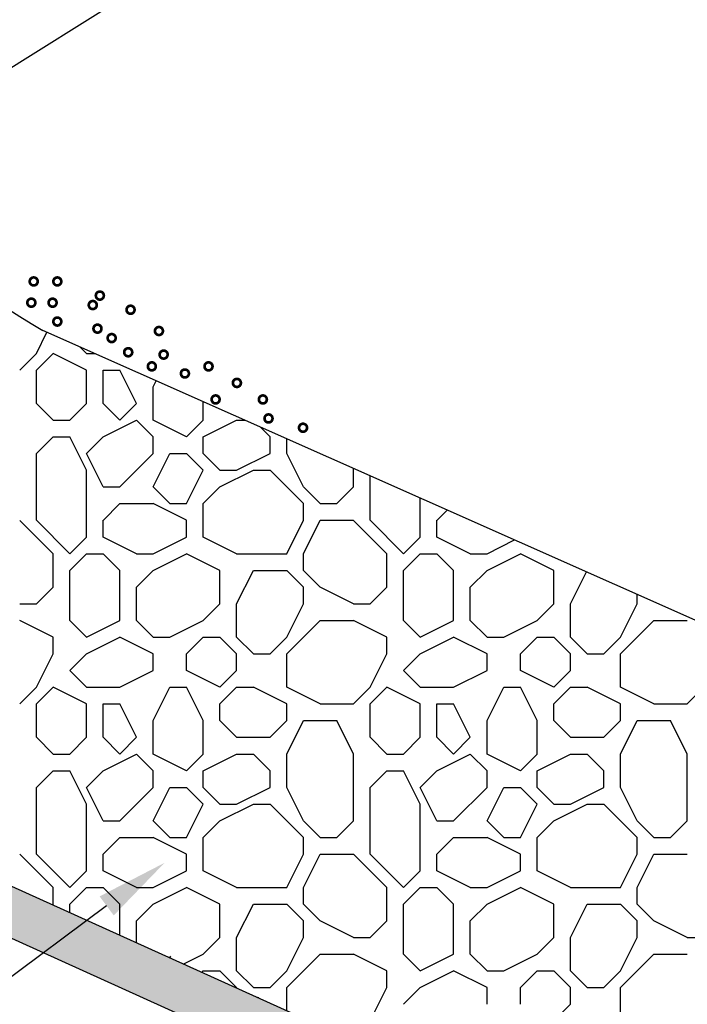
# Model space of a CAD drawing. Header units: feet. Extents: x 4777 to 9641, y 339 to 7297.
# Tile 11 of 14: x 4795.47 to 4796.86, y 357.23 to 359.27. Entities that reach past the tile are written whole.
import ezdxf
from ezdxf import colors
from ezdxf.entities.mleader import LeaderData, LeaderLine
from ezdxf.math import Vec2, Vec3

# ---------------------------------------------------------------- set-up
doc = ezdxf.new("R2010")
doc.units = ezdxf.units.FT
doc.header["$LTSCALE"] = 0.5
doc.header["$MEASUREMENT"] = 0
doc.layers.add('C-ANNO-DETAIL', color=2, linetype='Continuous', lineweight=25)
doc.styles.add('CoC_DETAIL_TEXT', font='simplex.shx', dxfattribs={"height": 0.08})

msp = doc.modelspace()

# ---------------------------------------------------------------- hatches: boundary and pattern name
at = {"layer": 'C-ANNO-DETAIL'}
h = msp.add_hatch(dxfattribs=at)
h.set_pattern_fill('CYRAMIC', color=254, scale=0.333333, angle=40, style=0)
h.set_pattern_definition([(40, (4791.649358, 353.985578), (0.05517819, 0.08981358), [0.1333333, -0.0333333]), (130, (4791.670784, 353.960043), (-0.08981358, 0.05517819), [0.1333333, -0.0333333])])
h.paths.add_polyline_path([(4793.8859, 358.1805, 0.155568), (4792.3825, 358.1628), (4792.2853, 358.1067, 0.211364), (4792.3091, 358.0163), (4792.3644, 358.0483, -0.157538), (4793.8859, 358.0721), (4797.3362, 356.5123), (4797.3362, 356.6207)])

# ---------------------------------------------------------------- linework, layer by layer
at = {"layer": 'C-ANNO-DETAIL', "color": 254}
for p, q in [((4795.5054, 358.58), (4795.5275, 358.6241)), ((4795.6096, 358.58), (4795.5959, 358.5937)), ((4795.4707, 358.5453), (4795.5054, 358.58)), ((4795.5054, 358.5453), (4795.5402, 358.58)), ((4795.5054, 358.5453), (4795.5402, 358.58)), ((4795.6096, 358.5453), (4795.5402, 358.58)), ((4795.6096, 358.58), (4795.6268, 358.58)), ((4795.5054, 358.4758), (4795.5054, 358.5453)), ((4795.6096, 358.4758), (4795.6096, 358.5453)), ((4795.6443, 358.4758), (4795.6443, 358.5453)), ((4795.7138, 358.4758), (4795.6791, 358.5453)), ((4795.7485, 358.5105), (4795.7548, 358.5231)), ((4795.7485, 358.4411), (4795.7485, 358.5105)), ((4795.5402, 358.4411), (4795.5054, 358.4758)), ((4795.5749, 358.4411), (4795.6096, 358.4758)), ((4795.6791, 358.4411), (4795.6443, 358.4758)), ((4795.6791, 358.4411), (4795.7138, 358.4758)), ((4795.8527, 358.4411), (4795.8527, 358.4796)), ((4795.5402, 358.4411), (4795.5749, 358.4411)), ((4795.6443, 358.4064), (4795.7138, 358.4411)), ((4795.7485, 358.4064), (4795.7138, 358.4411)), ((4795.8179, 358.4064), (4795.7485, 358.4411)), ((4795.8179, 358.4064), (4795.8526, 358.4411)), ((4795.8527, 358.4064), (4795.9221, 358.4411)), ((4795.9221, 358.4411), (4795.9395, 358.4411)), ((4795.9916, 358.4064), (4795.9707, 358.4272)), ((4795.5054, 358.3716), (4795.5402, 358.4064)), ((4795.5402, 358.4064), (4795.5749, 358.4064)), ((4795.6096, 358.3369), (4795.5749, 358.4064)), ((4795.6096, 358.3716), (4795.6443, 358.4064)), ((4795.7485, 358.3716), (4795.7485, 358.4064)), ((4795.8527, 358.3716), (4795.8527, 358.4064)), ((4795.9916, 358.3716), (4795.9916, 358.4064)), ((4796.0263, 358.3716), (4796.0263, 358.4025)), ((4795.5054, 358.2328), (4795.5054, 358.3716)), ((4795.6443, 358.3022), (4795.6096, 358.3716)), ((4795.6791, 358.3022), (4795.7485, 358.3716)), ((4795.6791, 358.3022), (4795.7485, 358.3716)), ((4795.7485, 358.3022), (4795.7832, 358.3716)), ((4795.7832, 358.3716), (4795.8179, 358.3716)), ((4795.8527, 358.3369), (4795.8179, 358.3717)), ((4795.8874, 358.3369), (4795.8527, 358.3716)), ((4795.9221, 358.3369), (4795.9916, 358.3716)), ((4796.061, 358.3022), (4796.0263, 358.3716)), ((4795.6096, 358.198), (4795.6096, 358.3369)), ((4795.8179, 358.2675), (4795.8527, 358.3369)), ((4795.8874, 358.3369), (4795.9221, 358.3369)), ((4795.8874, 358.3022), (4795.9568, 358.3369)), ((4795.9568, 358.3369), (4795.9916, 358.3369)), ((4796.061, 358.2675), (4795.9916, 358.3369)), ((4796.1652, 358.3022), (4796.1652, 358.3409)), ((4796.1999, 358.2328), (4796.1999, 358.3254)), ((4795.6443, 358.3022), (4795.6791, 358.3022)), ((4795.7832, 358.2675), (4795.7485, 358.3022)), ((4795.8527, 358.2675), (4795.8874, 358.3022)), ((4796.0957, 358.2675), (4796.061, 358.3022)), ((4796.1304, 358.2675), (4796.1652, 358.3022)), ((4795.6443, 358.2327), (4795.679, 358.2675)), ((4795.6791, 358.2675), (4795.7485, 358.2675)), ((4795.8179, 358.2328), (4795.7485, 358.2675)), ((4795.7832, 358.2675), (4795.8179, 358.2675)), ((4795.8527, 358.198), (4795.8527, 358.2675)), ((4796.061, 358.2328), (4796.061, 358.2675)), ((4796.0957, 358.2675), (4796.1304, 358.2675)), ((4796.3041, 358.198), (4796.3041, 358.2792)), ((4796.3388, 358.2327), (4796.3602, 358.2542)), ((4795.5402, 358.1633), (4795.4707, 358.2327)), ((4795.5749, 358.1633), (4795.5054, 358.2328)), ((4795.6443, 358.198), (4795.6443, 358.2328)), ((4795.8179, 358.198), (4795.8179, 358.2328)), ((4796.0263, 358.1633), (4796.061, 358.2328)), ((4796.061, 358.1633), (4796.0957, 358.2328)), ((4796.0957, 358.2328), (4796.1652, 358.2328)), ((4796.2693, 358.1633), (4796.1999, 358.2328)), ((4796.3388, 358.198), (4796.3388, 358.2328)), ((4795.5749, 358.1633), (4795.6096, 358.198)), ((4795.7138, 358.1633), (4795.6443, 358.198)), ((4795.7485, 358.1633), (4795.8179, 358.198)), ((4795.9221, 358.1633), (4795.8527, 358.198)), ((4796.2693, 358.1633), (4796.304, 358.198)), ((4796.4082, 358.1633), (4796.3388, 358.198)), ((4796.4429, 358.1633), (4796.5003, 358.192)), ((4795.5402, 358.0939), (4795.5402, 358.1633)), ((4795.5749, 358.1286), (4795.6096, 358.1633)), ((4795.6096, 358.1633), (4795.6443, 358.1633)), ((4795.6791, 358.1286), (4795.6443, 358.1633)), ((4795.7138, 358.1633), (4795.7485, 358.1633)), ((4795.7485, 358.1286), (4795.8179, 358.1633)), ((4795.8874, 358.1286), (4795.8179, 358.1633)), ((4795.9221, 358.1633), (4796.0263, 358.1633)), ((4796.061, 358.1286), (4796.061, 358.1633)), ((4796.2346, 358.0939), (4796.2346, 358.1633)), ((4796.2693, 358.1286), (4796.3041, 358.1633)), ((4796.3041, 358.1633), (4796.3388, 358.1633)), ((4796.3735, 358.1286), (4796.3388, 358.1633)), ((4796.4082, 358.1633), (4796.4429, 358.1633)), ((4796.4429, 358.1286), (4796.5124, 358.1633)), ((4796.5818, 358.1286), (4796.5124, 358.1633)), ((4795.5749, 358.0244), (4795.5749, 358.1286)), ((4795.6791, 358.0244), (4795.6791, 358.1286)), ((4795.7138, 358.0939), (4795.7485, 358.1286)), ((4795.8874, 358.0591), (4795.8874, 358.1286)), ((4795.9221, 358.0591), (4795.9568, 358.1286)), ((4795.9568, 358.1286), (4796.0263, 358.1286)), ((4796.061, 358.0939), (4796.0263, 358.1286)), ((4796.0957, 358.0939), (4796.061, 358.1286)), ((4796.2693, 358.0244), (4796.2693, 358.1286)), ((4796.3735, 358.0244), (4796.3735, 358.1286)), ((4796.4082, 358.0939), (4796.4429, 358.1286)), ((4796.5818, 358.0591), (4796.5818, 358.1286)), ((4796.6166, 358.0591), (4796.6498, 358.1256)), ((4795.5054, 358.0591), (4795.5402, 358.0939)), ((4795.7138, 358.0244), (4795.7138, 358.0939)), ((4796.061, 358.0591), (4796.061, 358.0939)), ((4796.1652, 358.0591), (4796.0957, 358.0939)), ((4796.1999, 358.0591), (4796.2346, 358.0939)), ((4796.4082, 358.0244), (4796.4082, 358.0939)), ((4796.7554, 358.0591), (4796.7554, 358.0787)), ((4795.4707, 358.0591), (4795.5054, 358.0591)), ((4795.8527, 358.0244), (4795.8874, 358.0591)), ((4795.9221, 357.9897), (4795.9221, 358.0591)), ((4796.0263, 357.9897), (4796.061, 358.0591)), ((4796.1652, 358.0591), (4796.1999, 358.0591)), ((4796.5471, 358.0244), (4796.5818, 358.0591)), ((4796.6166, 357.9897), (4796.6166, 358.0591)), ((4796.7207, 357.9897), (4796.7554, 358.0591)), ((4795.5402, 357.9897), (4795.4707, 358.0244)), ((4795.6096, 357.9897), (4795.5749, 358.0244)), ((4795.6096, 357.9897), (4795.6791, 358.0244)), ((4795.7485, 357.9897), (4795.7138, 358.0244)), ((4795.7832, 357.9897), (4795.8527, 358.0244)), ((4796.0263, 357.955), (4796.0957, 358.0244)), ((4796.0957, 358.0244), (4796.1652, 358.0244)), ((4796.2346, 357.9897), (4796.1652, 358.0244)), ((4796.3041, 357.9897), (4796.2693, 358.0244)), ((4796.3041, 357.9897), (4796.3735, 358.0244)), ((4796.4429, 357.9897), (4796.4082, 358.0244)), ((4796.4777, 357.9897), (4796.5471, 358.0244)), ((4796.7207, 357.955), (4796.7902, 358.0244)), ((4796.7902, 358.0244), (4796.8596, 358.0244)), ((4795.5402, 357.955), (4795.5402, 357.9897)), ((4795.6096, 357.955), (4795.6791, 357.9897)), ((4795.7485, 357.955), (4795.6791, 357.9897)), ((4795.7485, 357.9897), (4795.7832, 357.9897)), ((4795.8179, 357.955), (4795.8527, 357.9897)), ((4795.8527, 357.9897), (4795.8874, 357.9897)), ((4795.9221, 357.955), (4795.8874, 357.9897)), ((4795.9568, 357.955), (4795.9221, 357.9897)), ((4795.9916, 357.955), (4796.0263, 357.9897)), ((4796.2346, 357.955), (4796.2346, 357.9897)), ((4796.3041, 357.955), (4796.3735, 357.9897)), ((4796.4429, 357.955), (4796.3735, 357.9897)), ((4796.4429, 357.9897), (4796.4777, 357.9897)), ((4796.5124, 357.955), (4796.5471, 357.9897)), ((4796.5471, 357.9897), (4796.5818, 357.9897)), ((4796.6166, 357.955), (4796.5818, 357.9897)), ((4796.6513, 357.955), (4796.6166, 357.9897)), ((4796.686, 357.955), (4796.7207, 357.9897)), ((4795.5054, 357.8855), (4795.5402, 357.955)), ((4795.5749, 357.9203), (4795.6096, 357.955)), ((4795.7485, 357.9203), (4795.7485, 357.955)), ((4795.8179, 357.9203), (4795.8179, 357.955)), ((4795.9221, 357.9203), (4795.9221, 357.955)), ((4795.9568, 357.955), (4795.9916, 357.955)), ((4796.0263, 357.8855), (4796.0263, 357.955)), ((4796.1999, 357.8855), (4796.2346, 357.955)), ((4796.2693, 357.9203), (4796.3041, 357.955)), ((4796.4429, 357.9203), (4796.4429, 357.955)), ((4796.5124, 357.9203), (4796.5124, 357.955)), ((4796.6166, 357.9203), (4796.6166, 357.955)), ((4796.6513, 357.955), (4796.686, 357.955)), ((4796.7207, 357.8855), (4796.7207, 357.955)), ((4795.6096, 357.8855), (4795.5749, 357.9202)), ((4795.6791, 357.8855), (4795.7485, 357.9203)), ((4795.8874, 357.8855), (4795.8179, 357.9203)), ((4795.8874, 357.8855), (4795.9221, 357.9203)), ((4796.3041, 357.8855), (4796.2694, 357.9202)), ((4796.3735, 357.8855), (4796.4429, 357.9203)), ((4796.5818, 357.8855), (4796.5124, 357.9203)), ((4796.5818, 357.8855), (4796.6166, 357.9203)), ((4795.4707, 357.8508), (4795.5054, 357.8855)), ((4795.5054, 357.8508), (4795.5402, 357.8855)), ((4795.5054, 357.8508), (4795.5402, 357.8855)), ((4795.6096, 357.8508), (4795.5402, 357.8855)), ((4795.6096, 357.8855), (4795.6791, 357.8855)), ((4795.7485, 357.8161), (4795.7832, 357.8855)), ((4795.7832, 357.8855), (4795.8179, 357.8855)), ((4795.8527, 357.8161), (4795.8179, 357.8855)), ((4795.8874, 357.8508), (4795.9221, 357.8855)), ((4795.9221, 357.8855), (4795.9568, 357.8855)), ((4796.0263, 357.8508), (4795.9568, 357.8855)), ((4796.0957, 357.8508), (4796.0263, 357.8855)), ((4796.1652, 357.8508), (4796.1999, 357.8855)), ((4796.1999, 357.8508), (4796.2346, 357.8855)), ((4796.1999, 357.8508), (4796.2346, 357.8855)), ((4796.3041, 357.8508), (4796.2346, 357.8855)), ((4796.3041, 357.8855), (4796.3735, 357.8855)), ((4796.4429, 357.8161), (4796.4777, 357.8855)), ((4796.4777, 357.8855), (4796.5124, 357.8855)), ((4796.5471, 357.8161), (4796.5124, 357.8855)), ((4796.5818, 357.8508), (4796.6166, 357.8855)), ((4796.6166, 357.8855), (4796.6513, 357.8855)), ((4796.7207, 357.8508), (4796.6513, 357.8855)), ((4796.7902, 357.8508), (4796.7207, 357.8855)), ((4796.8596, 357.8508), (4796.8943, 357.8855)), ((4795.5054, 357.7814), (4795.5054, 357.8508)), ((4795.6096, 357.7814), (4795.6096, 357.8508)), ((4795.6443, 357.8508), (4795.6791, 357.8508)), ((4795.6443, 357.7814), (4795.6443, 357.8508)), ((4795.7138, 357.7814), (4795.6791, 357.8508)), ((4795.8874, 357.8161), (4795.8874, 357.8508)), ((4796.0263, 357.8161), (4796.0263, 357.8508)), ((4796.0957, 357.8508), (4796.1652, 357.8508)), ((4796.1999, 357.7814), (4796.1999, 357.8508)), ((4796.3041, 357.7814), (4796.3041, 357.8508)), ((4796.3388, 357.8508), (4796.3735, 357.8508)), ((4796.3388, 357.7814), (4796.3388, 357.8508)), ((4796.4082, 357.7814), (4796.3735, 357.8508)), ((4796.5818, 357.8161), (4796.5818, 357.8508)), ((4796.7207, 357.8161), (4796.7207, 357.8508)), ((4796.7902, 357.8508), (4796.8596, 357.8508)), ((4795.7485, 357.7466), (4795.7485, 357.8161)), ((4795.8527, 357.7466), (4795.8527, 357.8161)), ((4795.9221, 357.7813), (4795.8874, 357.8161)), ((4795.9916, 357.7814), (4796.0263, 357.8161)), ((4796.0263, 357.7466), (4796.061, 357.8161)), ((4796.061, 357.8161), (4796.1304, 357.8161)), ((4796.1652, 357.7466), (4796.1304, 357.8161)), ((4796.4429, 357.7466), (4796.4429, 357.8161)), ((4796.5471, 357.7466), (4796.5471, 357.8161)), ((4796.6166, 357.7813), (4796.5819, 357.8161)), ((4796.686, 357.7814), (4796.7207, 357.8161)), ((4796.7207, 357.7466), (4796.7554, 357.8161)), ((4796.7554, 357.8161), (4796.8249, 357.8161)), ((4796.8596, 357.7466), (4796.8249, 357.8161)), ((4795.5402, 357.7466), (4795.5054, 357.7814)), ((4795.5749, 357.7466), (4795.6096, 357.7813)), ((4795.6791, 357.7466), (4795.6443, 357.7814)), ((4795.6791, 357.7466), (4795.7138, 357.7814)), ((4795.9221, 357.7814), (4795.9916, 357.7814)), ((4796.2346, 357.7466), (4796.1999, 357.7814)), ((4796.2693, 357.7466), (4796.304, 357.7813)), ((4796.3735, 357.7466), (4796.3388, 357.7814)), ((4796.3735, 357.7466), (4796.4082, 357.7814)), ((4796.6166, 357.7814), (4796.686, 357.7814)), ((4795.5402, 357.7466), (4795.5749, 357.7466)), ((4795.6443, 357.7119), (4795.7138, 357.7466)), ((4795.7485, 357.7119), (4795.7138, 357.7466)), ((4795.8179, 357.7119), (4795.7485, 357.7466)), ((4795.8179, 357.7119), (4795.8526, 357.7466)), ((4795.8527, 357.7119), (4795.9221, 357.7466)), ((4795.9221, 357.7466), (4795.9568, 357.7466)), ((4795.9916, 357.7119), (4795.9568, 357.7466)), ((4796.0263, 357.6772), (4796.0263, 357.7466)), ((4796.1652, 357.6078), (4796.1652, 357.7466)), ((4796.2346, 357.7466), (4796.2693, 357.7466)), ((4796.3388, 357.7119), (4796.4082, 357.7466)), ((4796.4429, 357.7119), (4796.4082, 357.7466)), ((4796.5124, 357.7119), (4796.4429, 357.7466)), ((4796.5124, 357.7119), (4796.5471, 357.7466)), ((4796.5471, 357.7119), (4796.6166, 357.7466)), ((4796.6166, 357.7466), (4796.6513, 357.7466)), ((4796.686, 357.7119), (4796.6513, 357.7466)), ((4796.7207, 357.6772), (4796.7207, 357.7466)), ((4796.8596, 357.6078), (4796.8596, 357.7466)), ((4795.5054, 357.6772), (4795.5402, 357.7119)), ((4795.5402, 357.7119), (4795.5749, 357.7119)), ((4795.6096, 357.6425), (4795.5749, 357.7119)), ((4795.6096, 357.6772), (4795.6443, 357.7119)), ((4795.7485, 357.6772), (4795.7485, 357.7119)), ((4795.8527, 357.6772), (4795.8527, 357.7119)), ((4795.9916, 357.6772), (4795.9916, 357.7119)), ((4796.1999, 357.6772), (4796.2346, 357.7119)), ((4796.2346, 357.7119), (4796.2693, 357.7119)), ((4796.3041, 357.6425), (4796.2693, 357.7119)), ((4796.3041, 357.6772), (4796.3388, 357.7119)), ((4796.4429, 357.6772), (4796.4429, 357.7119)), ((4796.5471, 357.6772), (4796.5471, 357.7119)), ((4796.686, 357.6772), (4796.686, 357.7119)), ((4795.5054, 357.5383), (4795.5054, 357.6772)), ((4795.6443, 357.6078), (4795.6096, 357.6772)), ((4795.6791, 357.6078), (4795.7485, 357.6772)), ((4795.6791, 357.6078), (4795.7485, 357.6772)), ((4795.7485, 357.6078), (4795.7832, 357.6772)), ((4795.7832, 357.6772), (4795.8179, 357.6772)), ((4795.8527, 357.6425), (4795.8179, 357.6772)), ((4795.8874, 357.6425), (4795.8527, 357.6772)), ((4795.9221, 357.6425), (4795.9916, 357.6772)), ((4796.061, 357.6078), (4796.0263, 357.6772)), ((4796.1999, 357.5383), (4796.1999, 357.6772)), ((4796.3388, 357.6078), (4796.3041, 357.6772)), ((4796.3735, 357.6078), (4796.4429, 357.6772)), ((4796.3735, 357.6078), (4796.4429, 357.6772)), ((4796.4429, 357.6078), (4796.4777, 357.6772)), ((4796.4777, 357.6772), (4796.5124, 357.6772)), ((4796.5471, 357.6425), (4796.5124, 357.6772)), ((4796.5818, 357.6425), (4796.5471, 357.6772)), ((4796.6166, 357.6425), (4796.686, 357.6772)), ((4796.7554, 357.6078), (4796.7207, 357.6772)), ((4795.6096, 357.5036), (4795.6096, 357.6425)), ((4795.8179, 357.573), (4795.8527, 357.6425)), ((4795.8874, 357.6425), (4795.9221, 357.6425)), ((4795.8874, 357.6078), (4795.9568, 357.6425)), ((4795.9568, 357.6425), (4795.9916, 357.6425)), ((4796.061, 357.573), (4795.9916, 357.6425)), ((4796.3041, 357.5036), (4796.3041, 357.6425)), ((4796.5124, 357.573), (4796.5471, 357.6425)), ((4796.5818, 357.6425), (4796.6166, 357.6425)), ((4796.5818, 357.6078), (4796.6513, 357.6425)), ((4796.6513, 357.6425), (4796.686, 357.6425)), ((4796.7554, 357.573), (4796.686, 357.6425)), ((4795.7832, 357.573), (4795.7485, 357.6078)), ((4795.8527, 357.573), (4795.8874, 357.6078)), ((4796.0957, 357.573), (4796.061, 357.6078)), ((4796.1304, 357.573), (4796.1652, 357.6078)), ((4796.3388, 357.6078), (4796.3735, 357.6078)), ((4796.4777, 357.573), (4796.4429, 357.6078)), ((4796.5471, 357.573), (4796.5818, 357.6078)), ((4796.7902, 357.573), (4796.7554, 357.6078)), ((4796.8249, 357.573), (4796.8596, 357.6078)), ((4795.6443, 357.5383), (4795.679, 357.573)), ((4795.6791, 357.573), (4795.7485, 357.573)), ((4795.8179, 357.5383), (4795.7485, 357.573)), ((4795.7832, 357.573), (4795.8179, 357.573)), ((4795.8527, 357.5036), (4795.8527, 357.573)), ((4796.061, 357.5383), (4796.061, 357.573)), ((4796.0957, 357.573), (4796.1304, 357.573)), ((4796.3388, 357.5383), (4796.3735, 357.573)), ((4796.3735, 357.573), (4796.4429, 357.573)), ((4796.5124, 357.5383), (4796.4429, 357.573)), ((4796.4777, 357.573), (4796.5124, 357.573)), ((4796.5471, 357.5036), (4796.5471, 357.573)), ((4796.7554, 357.5383), (4796.7554, 357.573)), ((4796.7902, 357.573), (4796.8249, 357.573)), ((4795.5402, 357.4689), (4795.4707, 357.5383)), ((4795.5749, 357.4689), (4795.5054, 357.5383)), ((4795.6443, 357.5036), (4795.6443, 357.5383)), ((4795.8179, 357.5036), (4795.8179, 357.5383)), ((4796.0263, 357.4689), (4796.061, 357.5383)), ((4796.061, 357.4689), (4796.0957, 357.5383)), ((4796.0957, 357.5383), (4796.1652, 357.5383)), ((4796.2346, 357.4689), (4796.1652, 357.5383)), ((4796.2693, 357.4689), (4796.1999, 357.5383)), ((4796.3388, 357.5036), (4796.3388, 357.5383)), ((4796.5124, 357.5036), (4796.5124, 357.5383)), ((4796.7207, 357.4689), (4796.7554, 357.5383)), ((4796.7554, 357.4689), (4796.7902, 357.5383)), ((4796.7902, 357.5383), (4796.8596, 357.5383)), ((4795.5749, 357.4689), (4795.6096, 357.5036)), ((4795.7138, 357.4689), (4795.6443, 357.5036)), ((4795.7485, 357.4689), (4795.8179, 357.5036)), ((4795.9221, 357.4689), (4795.8527, 357.5036)), ((4796.2693, 357.4689), (4796.304, 357.5036)), ((4796.4082, 357.4689), (4796.3388, 357.5036)), ((4796.4429, 357.4689), (4796.5124, 357.5036)), ((4796.6166, 357.4689), (4796.5471, 357.5036)), ((4795.5402, 357.4327), (4795.5402, 357.4689)), ((4795.5749, 357.4341), (4795.6096, 357.4689)), ((4795.6096, 357.4689), (4795.6443, 357.4689)), ((4795.6791, 357.4341), (4795.6443, 357.4689)), ((4795.7138, 357.4689), (4795.7485, 357.4689)), ((4795.7485, 357.4341), (4795.8179, 357.4689)), ((4795.8874, 357.4341), (4795.8179, 357.4689)), ((4795.9221, 357.4689), (4796.0263, 357.4689)), ((4796.061, 357.4341), (4796.061, 357.4689)), ((4796.2346, 357.3994), (4796.2346, 357.4689)), ((4796.2693, 357.4341), (4796.3041, 357.4689)), ((4796.3041, 357.4689), (4796.3388, 357.4689)), ((4796.3735, 357.4341), (4796.3388, 357.4689)), ((4796.4082, 357.4689), (4796.4429, 357.4689)), ((4796.4429, 357.4341), (4796.5124, 357.4689)), ((4796.5818, 357.4341), (4796.5124, 357.4689)), ((4796.6166, 357.4689), (4796.7207, 357.4689)), ((4796.7554, 357.4341), (4796.7554, 357.4689)), ((4795.5749, 357.417), (4795.5749, 357.4341)), ((4795.6791, 357.3699), (4795.6791, 357.4341)), ((4795.7138, 357.3994), (4795.7485, 357.4341)), ((4795.8874, 357.3647), (4795.8874, 357.4341)), ((4795.9568, 357.4341), (4796.0263, 357.4341)), ((4796.061, 357.3994), (4796.0263, 357.4341)), ((4796.0957, 357.3994), (4796.061, 357.4341)), ((4796.2693, 357.33), (4796.2693, 357.4341)), ((4796.3735, 357.33), (4796.3735, 357.4341)), ((4796.4082, 357.3994), (4796.4429, 357.4341)), ((4796.5818, 357.3647), (4796.5818, 357.4341)), ((4796.6166, 357.3647), (4796.6513, 357.4341)), ((4796.6513, 357.4341), (4796.7207, 357.4341)), ((4796.7554, 357.3994), (4796.7207, 357.4341)), ((4796.7902, 357.3994), (4796.7554, 357.4341)), ((4795.7138, 357.3542), (4795.7138, 357.3994)), ((4796.061, 357.3647), (4796.061, 357.3994)), ((4796.1652, 357.3647), (4796.0957, 357.3994)), ((4796.1999, 357.3647), (4796.2346, 357.3994)), ((4796.4082, 357.33), (4796.4082, 357.3994)), ((4796.7554, 357.3647), (4796.7554, 357.3994)), ((4796.8596, 357.3647), (4796.7902, 357.3994)), ((4795.8527, 357.33), (4795.8874, 357.3647)), ((4795.9221, 357.2953), (4795.9221, 357.3647)), ((4796.0263, 357.2953), (4796.061, 357.3647)), ((4796.1652, 357.3647), (4796.1999, 357.3647)), ((4796.5471, 357.33), (4796.5818, 357.3647)), ((4796.6166, 357.2953), (4796.6166, 357.3647)), ((4796.7207, 357.2953), (4796.7554, 357.3647)), ((4796.8596, 357.3647), (4796.8943, 357.3647)), ((4795.8121, 357.3097), (4795.8527, 357.33)), ((4796.0263, 357.2605), (4796.0957, 357.33)), ((4796.0957, 357.33), (4796.1652, 357.33)), ((4796.2346, 357.2953), (4796.1652, 357.33)), ((4796.3041, 357.2953), (4796.2693, 357.33)), ((4796.3041, 357.2953), (4796.3735, 357.33)), ((4796.4429, 357.2953), (4796.4082, 357.33)), ((4796.4777, 357.2953), (4796.5471, 357.33)), ((4796.7207, 357.2605), (4796.7902, 357.33)), ((4796.7902, 357.33), (4796.8596, 357.33)), ((4795.85, 357.2926), (4795.8527, 357.2953)), ((4795.8527, 357.2953), (4795.8874, 357.2953)), ((4795.9221, 357.2605), (4795.8874, 357.2953)), ((4795.9568, 357.2605), (4795.9221, 357.2953)), ((4795.9916, 357.2605), (4796.0263, 357.2953)), ((4796.2346, 357.2605), (4796.2346, 357.2953)), ((4796.3041, 357.2605), (4796.3735, 357.2953)), ((4796.4429, 357.2605), (4796.3735, 357.2953)), ((4796.4429, 357.2953), (4796.4777, 357.2953)), ((4796.5124, 357.2605), (4796.5471, 357.2953)), ((4796.5471, 357.2953), (4796.5818, 357.2953)), ((4796.6166, 357.2605), (4796.5818, 357.2953)), ((4796.6513, 357.2605), (4796.6166, 357.2953)), ((4796.686, 357.2605), (4796.7207, 357.2953)), ((4795.9568, 357.2605), (4795.9916, 357.2605)), ((4796.0263, 357.2129), (4796.0263, 357.2605)), ((4796.1999, 357.1911), (4796.2346, 357.2605)), ((4796.2693, 357.2258), (4796.3041, 357.2605)), ((4796.4429, 357.2258), (4796.4429, 357.2605)), ((4796.5124, 357.2258), (4796.5124, 357.2605)), ((4796.6166, 357.2258), (4796.6166, 357.2605)), ((4796.6513, 357.2605), (4796.686, 357.2605)), ((4796.7207, 357.1911), (4796.7207, 357.2605)), ((4795.9665, 357.2399), (4795.9673, 357.2413)), ((4796.5818, 357.1911), (4796.6166, 357.2258))]:
    msp.add_line(p, q, dxfattribs=at)
at = {"layer": 'C-ANNO-DETAIL'}
for p, q in [((4795.5183, 358.6282), (4798.2652, 357.4081)), ((4795.6443, 358.5453), (4795.6791, 358.5453)), ((4796.2346, 358.1633), (4796.1652, 358.2327)), ((4793.8859, 358.1805), (4797.3362, 356.6207)), ((4793.8859, 358.0721), (4797.3362, 356.5123)), ((4795.6443, 357.6078), (4795.6791, 357.6078)), ((4795.9221, 357.3647), (4795.9568, 357.4341)), ((4795.7833, 357.3227), (4795.7854, 357.3263)), ((4795.9221, 357.26), (4795.9221, 357.2605))]:
    msp.add_line(p, q, dxfattribs=at)
at = {"layer": 'C-ANNO-DETAIL', "const_width": 0.00556}
for points in [[(4795.4915, 358.7298, 1), (4795.5082, 358.7298, 1)], [(4795.5407, 358.7298, 1), (4795.5573, 358.7298, 1)], [(4795.4866, 358.6856, 1), (4795.5033, 358.6856, 1)], [(4795.5308, 358.6856, 1), (4795.5475, 358.6856, 1)], [(4795.6144, 358.6807, 1), (4795.6311, 358.6807, 1)], [(4795.6291, 358.7004, 1), (4795.6458, 358.7004, 1)], [(4795.693, 358.6709, 1), (4795.7097, 358.6709, 1)], [(4795.5407, 358.6464, 1), (4795.5573, 358.6464, 1)], [(4795.6242, 358.6316, 1), (4795.6409, 358.6316, 1)], [(4795.752, 358.6267, 1), (4795.7687, 358.6267, 1)], [(4795.6537, 358.612, 1), (4795.6704, 358.612, 1)], [(4795.6881, 358.5825, 1), (4795.7048, 358.5825, 1)], [(4795.7618, 358.5776, 1), (4795.7785, 358.5776, 1)], [(4795.7373, 358.5531, 1), (4795.7539, 358.5531, 1)], [(4795.8061, 358.5383, 1), (4795.8227, 358.5383, 1)], [(4795.8552, 358.5531, 1), (4795.8719, 358.5531, 1)], [(4795.9142, 358.5187, 1), (4795.9309, 358.5187, 1)], [(4795.87, 358.4843, 1), (4795.8866, 358.4843, 1)], [(4795.9683, 358.4843, 1), (4795.9849, 358.4843, 1)], [(4795.98, 358.4448, 1), (4795.9967, 358.4448, 1)], [(4796.0518, 358.4254, 1), (4796.0685, 358.4254, 1)]]:
    msp.add_lwpolyline(points, format="xyb", close=True, dxfattribs=at)
at = {"layer": 'C-ANNO-DETAIL'}
msp.add_arc((4796.654, 360.5553), 2.2369, 216.854, 239.497, dxfattribs=at)

# ---------------------------------------------------------------- leaders
ml = msp.add_multileader_mtext('Standard', dxfattribs=at)
ml.set_content('EDGES SHALL BE TAPERED OUT TOWARDS ROAD TO PREVENT TRACKING OF MUD ON EDGES ', color=256, style='CoC_DETAIL_TEXT')
ml.set_leader_properties(color=256, linetype='ByLayer', lineweight=-1)
ml.build(insert=Vec2(0, 0))
ml.multileader.update_dxf_attribs({"dogleg_length": 0.125, "arrow_head_size": 0.15})
ctx = ml.context
ctx.base_point, ctx.char_height, ctx.arrow_head_size, ctx.landing_gap_size, ctx.plane_origin = Vec3(4797.3552, 360.2699), 0.1, 0.15, 0.0781, Vec3(4801.3494, 360.7419)
ctx.text_align_type = 2
notes = []
notes.append((ctx, [(1, (1, 1, 0), (4797.1989, 360.2699), (1, 0), 0.1562, [(0, [(4795.0955, 358.9508)], 0, [])])]))
ctx.mtext.insert, ctx.mtext.width, ctx.mtext.alignment, ctx.mtext.flow_direction = Vec3(4799.9017, 360.3199), 2.468371, 3, 5
ml = msp.add_multileader_mtext('Standard', dxfattribs=at)
ml.set_content('2" TO 3" COARSE AGGREGATE', color=256, style='CoC_DETAIL_TEXT')
ml.set_leader_properties(color=256, linetype='ByLayer', lineweight=-1)
ml.build(insert=Vec2(0, 0))
ml.multileader.update_dxf_attribs({"dogleg_length": 0.125, "arrow_head_size": 0.15})
ctx = ml.context
ctx.base_point, ctx.char_height, ctx.arrow_head_size, ctx.landing_gap_size, ctx.plane_origin = Vec3(4793.2597, 356.8967), 0.1, 0.15, 0.0781, Vec3(4795.9434, 356.4563)
ctx.text_align_type = 2
notes.append((ctx, [(0, (1, 1, 0), (4794.9341, 356.8967), (-1, 0), 0.1562, [(0, [(4795.772, 357.5201)], 0, [])])]))
ctx.mtext.insert, ctx.mtext.width, ctx.mtext.alignment, ctx.mtext.flow_direction = Vec3(4794.6997, 356.9467), 1.450267, 3, 5
for ctx, leaders in notes:
    for number, flags, end, landing, length, lines in leaders:
        leader = LeaderData()
        leader.index, (leader.has_last_leader_line, leader.has_dogleg_vector, leader.attachment_direction) = number, flags
        leader.last_leader_point, leader.dogleg_vector, leader.dogleg_length = Vec3(end), Vec3(landing), length
        for number, points, colour, breaks in lines:
            line = LeaderLine()
            line.index, line.vertices, line.color, line.breaks = number, Vec3.list(points), colors.encode_raw_color(colour), breaks
            leader.lines.append(line)
        ctx.leaders.append(leader)

doc.saveas('drawing.dxf')
